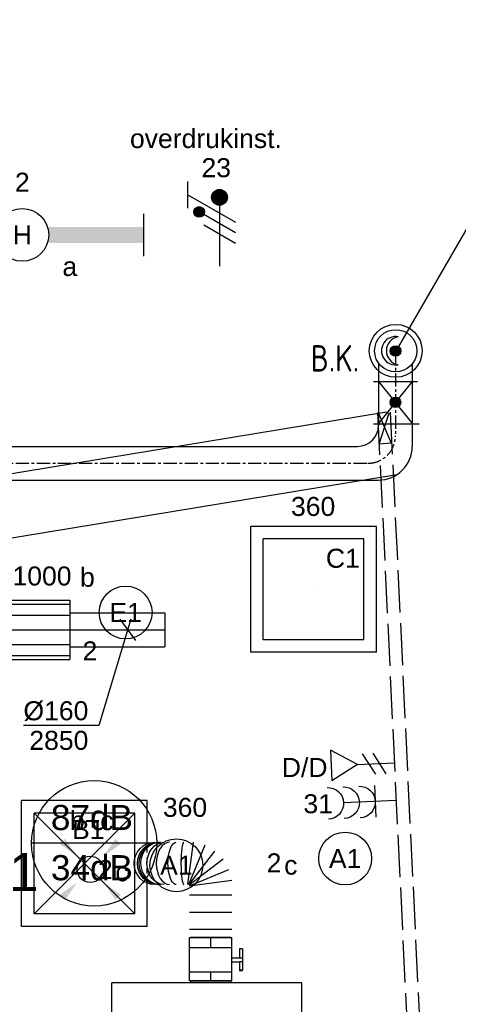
# Model space of a CAD drawing. Extents: x -132501 to 411300, y -42818 to 427495.
# Tile 99 of 256: x 40722 to 42799, y 16826 to 21484. Entities that reach past the tile are written whole.
import ezdxf
from ezdxf.enums import TextEntityAlignment as Align

# ---------------------------------------------------------------- set-up
doc = ezdxf.new("R2010")
doc.units = 0
doc.header["$LTSCALE"] = 50
for name, pattern in [('CENTER', [2, 1.25, -0.25, 0.25, -0.25]), ('CENTER2', [28.575000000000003, 19.05, -3.175, 3.175, -3.175]), ('E_GOOT3', [5, 4, -1]), ('STREEPJES', [0.1, 0.05, -0.05])]:
    doc.linetypes.add(name, pattern=pattern)
doc.layers.get('0').update_dxf_attribs({"linetype": 'CONTINUOUS'})
for name, color, linetype in [('45 Plafond 2D arcering', 7, 'CONTINUOUS'), ('54GA', 3, 'CONTINUOUS'), ('57LB', 6, 'CONTINUOUS'), ('brandmelddecibels', 3, 'CONTINUOUS'), ('brandmeldserienummers', 1, 'CONTINUOUS'), ('EL6131--', 2, 'CONTINUOUS'), ('EL6131--_WG', 2, 'CONTINUOUS'), ('EL6222--', 3, 'CONTINUOUS'), ('EL6311--', 3, 'CONTINUOUS'), ('EL6441--', 3, 'CONTINUOUS'), ('EM6131--', 1, 'CONTINUOUS'), ('WL524---', 90, 'CONTINUOUS'), ('WL570---_RETOUR', 112, 'CONTINUOUS'), ('WL570---_RETOUR_HL', 8, 'CONTINUOUS'), ('WL570---_RETOUR_RST', 2, 'CONTINUOUS'), ('WL570---_RETOUR_RST_HL', 1, 'CONTINUOUS'), ('WL570---_TOEVOER', 3, 'CONTINUOUS'), ('WL570---_TOEVOER_HL', 8, 'CONTINUOUS'), ('WL570---_TOEVOER_RST', 2, 'CONTINUOUS'), ('WL570---_TOEVOER_RST_HL', 1, 'CONTINUOUS'), ('WL5911--_D', 2, 'CONTINUOUS'), ('WM570---_RETOUR', 1, 'CONTINUOUS'), ('WM570---_RETOUR_PR', 1, 'CONTINUOUS'), ('WM570---_RETOUR_RST_PR', 1, 'CONTINUOUS'), ('WM570---_TOEVOER_PR', 1, 'CONTINUOUS'), ('WM570---_TOEVOER_RST_PR', 1, 'CONTINUOUS')]:
    doc.layers.add(name, color=color, linetype=linetype)
doc.styles.add('BURO-018', font='ARIAL.TTF', dxfattribs={"height": 63})
doc.styles.add('BURO-025', font='ARIAL.TTF', dxfattribs={"height": 125})
doc.styles.add('ISO25', font='ISO', dxfattribs={"width": 0.9, "height": 125})

# ---------------------------------------------------------------- blocks, each defined once
blk = doc.blocks.new('1115B3A')
at = {"color": 0, "linetype": 'Continuous'}
blk.add_circle((0, 0), 2.5, dxfattribs=at)
at = {"color": 0, "linetype": 'Continuous', "style": 'BURO-018'}
for tag, p in [('E_GKAST', (0, 8)), ('E_GROEP', (0, 5)), ('E_SGROEP', (4.5, 5)), ('E_ARMCODE', (0, 0)), ('E_SLET', (4.5, -1))]:
    blk.add_attdef(tag, text='', height=1.8, dxfattribs=at).set_placement(p, align=Align.MIDDLE)
blk = doc.blocks.new('1115B61149')
at = {"color": 0}
for p, q in [((-11.49, 2), (-11.49, -2)), ((11.49, 2), (11.49, -2))]:
    blk.add_line(p, q, dxfattribs=at)
at = {"color": 0, "linetype": 'Continuous'}
blk.add_circle((0, 0), 2.5, dxfattribs=at)
at = {"color": 0}
for points in [[(-2.5, 0.75), (-11.49, 0.75), (-2.5, -0.75), (-11.49, -0.75)], [(2.5, 0.75), (11.49, 0.75), (2.5, -0.75), (11.49, -0.75)]]:
    blk.add_solid(points, dxfattribs=at)
at = {"color": 0, "linetype": 'Continuous', "style": 'BURO-018'}
for tag, p in [('E_GKAST', (0, 8)), ('E_GROEP', (0, 5)), ('E_SGROEP', (4.5, 5)), ('E_ARMCODE', (0, 0)), ('E_SLET', (4.5, -3))]:
    blk.add_attdef(tag, text='', height=1.8, dxfattribs=at).set_placement(p, align=Align.MIDDLE)
blk = doc.blocks.new('*U214')
at = {"color": 0, "ltscale": 10}
for p, q in [((7.275957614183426e-12, 149.9999999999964, -3030), (3203.074133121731, 149.9999999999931, -3030)), ((7.275957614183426e-12, -149.9999999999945, -3030), (3203.074133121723, -150.0000000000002, -3030))]:
    blk.add_line(p, q, dxfattribs=at)
at = {"layer": 'EM6131--', "color": 1, "style": 'BURO-018'}
blk.add_attdef('POSNR', text='', height=90, dxfattribs=at).set_placement((0, 0), align=Align.MIDDLE)
blk = doc.blocks.new('E00411')
at = {"color": 0, "linetype": 'Continuous'}
blk.add_circle((0, 0), 1.25, dxfattribs=at)
for points in [[(-2.891705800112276, 2.395768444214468), (-2.395768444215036, 2.891705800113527), (-1.237436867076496, 1.237436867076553)], [(2.395768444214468, 2.891705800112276), (2.891705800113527, 2.395768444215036), (1.237436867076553, 1.237436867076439)], [(-2.395768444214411, -2.891705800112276), (-2.89170580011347, -2.395768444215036), (-1.237436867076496, -1.237436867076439)], [(2.89170580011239, -2.395768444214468), (2.395768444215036, -2.891705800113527), (1.237436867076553, -1.237436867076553)]]:
    blk.add_solid(points, dxfattribs=at)
at = {"color": 0, "linetype": 'Continuous', "style": 'BURO-018'}
for tag, height, p in [('E_SLET1', 1.8, (-2.842e-13, 4.641705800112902)), ('E_GROEP', 1.799999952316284, (0, 0)), ('E_GKAST', 1.799999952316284, (0, 0))]:
    blk.add_attdef(tag, text='', height=height, dxfattribs=at).set_placement(p, align=Align.MIDDLE)
at = {"color": 0, "linetype": 'Continuous', "style": 'BURO-018', "flags": 1}
for tag in ['E_MATCODE', 'E_SGROEP']:
    blk.add_attdef(tag, text='', height=1.799999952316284, dxfattribs=at).set_placement((0, 0), align=Align.MIDDLE)
blk = doc.blocks.new('E00153')
at = {"color": 0, "linetype": 'Continuous'}
for p, q in [((-1.443375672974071, 7), (1.443375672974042, 7)), ((0, 4.5), (-1.443375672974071, 7)), ((0, 4.5), (1.443375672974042, 7)), ((-1, 4), (1, 2.845299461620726)), ((0, 4.5), (0, 1)), ((-1, 3), (1, 1.845299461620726))]:
    blk.add_line(p, q, dxfattribs=at)
at = {"color": 7, "style": 'BURO-018'}
for tag, p in [('E_COMMENT1', (-6, 12)), ('E_COMMENT2', (6, 12)), ('E_DCOM1', (-6, 9)), ('E_DCOM2', (6, 9))]:
    blk.add_attdef(tag, text='', height=1.8, dxfattribs=at).set_placement(p, align=Align.MIDDLE)
at = {"color": 0, "style": 'BURO-018'}
blk.add_attdef('E_TEXT1', text='', height=1.8, dxfattribs=at).set_placement((2.5, 6), align=Align.MIDDLE)
at = {"color": 0, "linetype": 'Continuous', "style": 'BURO-018', "flags": 1}
blk.add_attdef('E_MATCODE', text='', height=1.799999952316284, dxfattribs=at).set_placement((0, 0), align=Align.MIDDLE)
blk = doc.blocks.new('111304B')
at = {"color": 0, "linetype": 'Continuous'}
for p, q in [((0, 1), (0, 6)), ((-1.5, 3), (1.5, 3))]:
    blk.add_line(p, q, dxfattribs=at)
for centre in [(0, 7.5), (0, 6), (0, 4.5)]:
    blk.add_arc(centre, 1.5, 180, 0, dxfattribs=at)
at = {"color": 0, "linetype": 'Continuous', "style": 'BURO-018'}
for tag, p in [('E_GKAST', (0, 13)), ('E_GROEP', (0, 10)), ('E_SGROEP', (4.5, 10))]:
    blk.add_attdef(tag, text='', height=1.8, dxfattribs=at).set_placement(p, align=Align.MIDDLE)
at = {"color": 0, "linetype": 'Continuous', "style": 'BURO-018', "flags": 1}
for tag, height, p in [('E_VERMCODE', 1.8, (13, 10)), ('E_MATCODE', 1.799999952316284, (0, 0))]:
    blk.add_attdef(tag, text='', height=height, dxfattribs=at).set_placement(p, align=Align.MIDDLE)
blk = doc.blocks.new('CIRC1MM')
at = {"color": 2, "linetype": 'Continuous'}
for p, q in [((-0.5000000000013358, 0), (0.5000000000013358, 0)), ((-0.4898979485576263, 0.09999999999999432), (0.4898979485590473, 0.09999999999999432)), ((-0.4582575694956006, 0.1999999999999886), (0.4582575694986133, 0.1999999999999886)), ((-0.4000000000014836, 0.2999999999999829), (0.3999999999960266, 0.2999999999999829)), ((-0.3000000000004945, 0.4000000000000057), (0.3000000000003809, 0.4000000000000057)), ((-0.4898979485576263, -0.1000000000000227), (0.4898979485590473, -0.1000000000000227)), ((-0.4582575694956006, -0.1999999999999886), (0.4582575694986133, -0.1999999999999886)), ((-0.4000000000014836, -0.3000000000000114), (0.3999999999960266, -0.3000000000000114)), ((-0.3000000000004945, -0.3999999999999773), (0.3000000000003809, -0.3999999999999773))]:
    blk.add_line(p, q, dxfattribs=at)
blk.add_circle((-8.526512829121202e-14, 0), 0.4999999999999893, dxfattribs=at)
blk = doc.blocks.new('PGA')
at = {"layer": '54GA', "color": 2, "linetype": 'Continuous'}
blk.add_line((-85.93309945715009, -152.7514056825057), (-445.3080994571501, -775.2071646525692), dxfattribs=at)
blk.add_solid([(-109.0219032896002, -141.0214091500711), (-65.72063310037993, -166.0214091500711), (-24.87126819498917, -45.26823367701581)], dxfattribs=at)
blk = doc.blocks.new('*U339')
at = {"color": 2, "ltscale": 10}
for p, q in [((450, 300, -2900), (-450, 300, -2900)), ((-450, -300, -2900), (-450, 300, -2900)), ((450, -300, -2900), (450, 300, -2900)), ((450, -300, -2900), (-450, -300, -2900))]:
    blk.add_line(p, q, dxfattribs=at)
at = {"layer": 'WL5911--_D', "color": 2, "style": 'BURO-025'}
blk.add_attdef('POSNR', text='', height=125, dxfattribs=at).set_placement((0, 0), align=Align.MIDDLE)
blk = doc.blocks.new('*U376')
at = {"color": 0, "ltscale": 10}
for p, q in [((297.5, 297.5, -2565), (-297.5, 297.5, -2565)), ((-297.5, -297.5, -2565), (-297.5, 297.5, -2565)), ((297.5, 97.76995305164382, -2565), (297.5, 297.5, -2565)), ((238.5, 238.5, -2565), (-238.5, 238.5, -2565)), ((-238.5, -238.5, -2565), (-238.5, 238.5, -2565)), ((238.5, -238.5, -2565), (-238.5, 238.5, -2565)), ((-238.5, -238.5, -2565), (238.5, 238.5, -2565)), ((238.5, -238.5, -2565), (238.5, 238.5, -2565)), ((297.5, -297.5, -2565), (297.5, -97.76995305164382, -2565)), ((238.5, -238.5, -2565), (-238.5, -238.5, -2565)), ((297.5, -297.5, -2565), (-297.5, -297.5, -2565))]:
    blk.add_line(p, q, dxfattribs=at)
at = {"color": 8, "linetype": 'STREEPJES', "ltscale": 10}
blk.add_line((297.5, -97.76995305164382, -2565), (297.5, 97.76995305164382, -2565), dxfattribs=at)
at = {"layer": 'WL570---_TOEVOER_RST_HL', "linetype": 'CENTER2'}
blk.add_circle((0, 0, -2565), 0.075, dxfattribs=at)
at = {"layer": 'WL570---_TOEVOER_RST', "color": 1, "style": 'BURO-018'}
for tag in ['MC', 'Q']:
    blk.add_attdef(tag, text='', height=90, dxfattribs=at).set_placement((0, 0), align=Align.MIDDLE)
at = {"layer": 'WM570---_TOEVOER_RST_PR', "color": 1, "style": 'BURO-018'}
blk.add_attdef('POSNR', text='', height=90, dxfattribs=at).set_placement((0, 0), align=Align.MIDDLE)
blk = doc.blocks.new('*U377')
at = {"color": 0, "ltscale": 10}
for p, q in [((297.5, 297.5, -2562.5), (-297.5, 297.5, -2562.5)), ((-297.5, -297.5, -2562.5), (-297.5, 297.5, -2562.5)), ((297.5, -297.5, -2562.5), (297.5, 297.5, -2562.5)), ((238.5, 238.5, -2562.5), (-238.5, 238.5, -2562.5)), ((-238.5, -238.5, -2562.5), (-238.5, 238.5, -2562.5)), ((238.5, -238.5, -2562.5), (238.5, 238.5, -2562.5)), ((238.5, -238.5, -2562.5), (-238.5, -238.5, -2562.5)), ((297.5, -297.5, -2562.5), (-297.5, -297.5, -2562.5))]:
    blk.add_line(p, q, dxfattribs=at)
at = {"layer": 'WL570---_RETOUR_RST_HL', "linetype": 'CENTER2'}
blk.add_circle((0, 0, -2562.5), 0.075, dxfattribs=at)
at = {"layer": 'WL570---_RETOUR_RST', "color": 1, "style": 'BURO-018'}
for tag in ['MC', 'Q']:
    blk.add_attdef(tag, text='', height=90, dxfattribs=at).set_placement((0, 0), align=Align.MIDDLE)
at = {"layer": 'WM570---_RETOUR_RST_PR', "color": 1, "style": 'BURO-018'}
blk.add_attdef('POSNR', text='', height=90, dxfattribs=at).set_placement((0, 0), align=Align.MIDDLE)
blk = doc.blocks.new('*U412')
at = {"color": 0, "ltscale": 10}
for p, q in [((0, 80, -2849.671569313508), (450.4218700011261, 80, -2849.671569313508)), ((450.4218700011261, 80, -2849.671569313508), (450.4218700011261, -80, -2849.671569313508)), ((0, -80, -2849.671569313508), (450.4218700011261, -80, -2849.671569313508))]:
    blk.add_line(p, q, dxfattribs=at)
at = {"layer": 'WL570---_RETOUR_HL', "linetype": 'CENTER2'}
blk.add_line((0, 0, -2849.671569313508), (450.4218700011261, 0, -2849.671569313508), dxfattribs=at)
at = {"layer": 'WM570---_RETOUR_PR', "color": 1, "style": 'BURO-018'}
blk.add_attdef('POSNR', text='', height=90, dxfattribs=at).set_placement((0, 0), align=Align.MIDDLE)
blk = doc.blocks.new('*U413')
at = {"layer": 'WM570---_RETOUR', "color": 0, "ltscale": 10}
for p, q in [((15.02153973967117, 50), (-136.0458734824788, -452.8359803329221)), ((-37.18618628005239, 50), (37.18618628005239, -50)), ((-136.0458734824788, -452.8359803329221), (-493.6174969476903, -452.8359803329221))]:
    blk.add_line(p, q, dxfattribs=at)
at = {"layer": 'WM570---_RETOUR', "color": 0, "style": 'BURO-018'}
for s, p in [('%%c160', (-493.6174969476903, -427.8359803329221)), ('2850', (-465.7457370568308, -567.8359803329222))]:
    blk.add_text(s, height=90, dxfattribs=at).set_placement(p)
blk = doc.blocks.new('*U414')
at = {"color": 2, "ltscale": 10}
for p, q in [((-500, 140, -2849.671569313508), (500, 140, -2849.671569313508)), ((-500, -140, -2849.671569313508), (-500, 140, -2849.671569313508)), ((500, 140, -2849.671569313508), (500, -140, -2849.671569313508)), ((-500, 121.2435565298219, -2849.671569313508), (500, 121.2435565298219, -2849.671569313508)), ((-500, 70, -2849.671569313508), (500, 70, -2849.671569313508)), ((-500, 0, -2849.671569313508), (500, 0, -2849.671569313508)), ((-500, -70, -2849.671569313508), (500, -70, -2849.671569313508)), ((-500, -121.2435565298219, -2849.671569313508), (500, -121.2435565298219, -2849.671569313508)), ((-500, -140, -2849.671569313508), (500, -140, -2849.671569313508))]:
    blk.add_line(p, q, dxfattribs=at)
at = {"layer": 'WL570---_RETOUR_HL', "linetype": 'CENTER2'}
blk.add_line((-500, 0, -2849.671569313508), (500, 0, -2849.671569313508), dxfattribs=at)
at = {"layer": 'WM570---_RETOUR_PR', "color": 1, "style": 'BURO-018'}
blk.add_attdef('POSNR', text='', height=90, dxfattribs=at).set_placement((0, 0), align=Align.MIDDLE)
blk = doc.blocks.new('*U1597')
at = {"color": 0, "ltscale": 10}
for p, q in [((0, 100.0000000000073, -2900), (42.11821284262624, 100.0000000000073, -2900)), ((0, -99.99999999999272, -2900), (3.673940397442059e-14, 100.0000000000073, -2900)), ((0, -99.99999999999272, -2900), (42.11821284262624, -99.99999999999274, -2900))]:
    blk.add_line(p, q, dxfattribs=at)
at = {"layer": 'WL570---_TOEVOER_HL', "linetype": 'CENTER2'}
blk.add_line((0, 7.275957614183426e-12, -2900), (42.11821284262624, 7.268220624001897e-12, -2900), dxfattribs=at)
at = {"layer": 'WM570---_TOEVOER_PR', "color": 1, "style": 'BURO-018'}
blk.add_attdef('POSNR', text='', height=90, dxfattribs=at).set_placement((0, 0), align=Align.MIDDLE)
blk = doc.blocks.new('*U1598')
at = {"color": 2, "ltscale": 10}
for p, q in [((-100.318212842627, 95.00000000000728, -2900), (-107.7000000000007, 95.00000000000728, -2900)), ((-107.7000000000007, -94.99999999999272, -2900), (-107.7000000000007, 95.00000000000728, -2900)), ((-58.20000000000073, 100.0000000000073, -2900), (58.20000000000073, 100.0000000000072, -2900)), ((-58.20000000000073, -99.99999999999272, -2900), (-58.20000000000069, 100.0000000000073, -2900)), ((58.20000000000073, 100.0000000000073, -2900), (58.20000000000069, -99.99999999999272, -2900)), ((104.880329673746, 95.00000000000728, -2900), (107.7000000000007, 95.00000000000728, -2900)), ((107.7000000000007, 95.00000000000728, -2900), (107.7000000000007, -94.99999999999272, -2900)), ((-100.318212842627, -94.99999999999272, -2900), (-107.7000000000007, -94.99999999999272, -2900)), ((-58.20000000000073, -99.99999999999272, -2900), (-9.700000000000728, -99.99999999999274, -2900)), ((-51.23601183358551, -136.6666666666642, -2900), (-51.23601183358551, -149.9999999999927, -2900)), ((-49.56934516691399, -136.6666666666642, -2900), (-51.23601183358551, -136.6666666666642, -2900)), ((-7.442182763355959, -136.6666666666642, -2900), (-49.56934516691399, -136.6666666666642, -2900)), ((-49.56934516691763, -149.9999999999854, -2900), (-49.56934516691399, -136.6666666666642, -2900)), ((-9.700000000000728, -99.99999999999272, -2900), (-9.700000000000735, -136.6666666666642, -2900)), ((-7.442182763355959, -136.6666666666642, -2900), (-7.442182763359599, -149.9999999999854, -2900)), ((9.700000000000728, -99.99999999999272, -2900), (9.700000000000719, -149.9999999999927, -2900)), ((9.700000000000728, -99.99999999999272, -2900), (58.20000000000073, -99.99999999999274, -2900)), ((51.23601183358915, -136.6666666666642, -2900), (9.700000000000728, -136.6666666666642, -2900)), ((51.23601183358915, -149.9999999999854, -2900), (51.23601183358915, -136.6666666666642, -2900)), ((104.880329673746, -94.99999999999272, -2900), (107.7000000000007, -94.99999999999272, -2900)), ((-51.23601183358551, -149.9999999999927, -2900), (-49.56934516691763, -149.9999999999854, -2900)), ((-7.442182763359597, -149.9999999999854, -2900), (-49.56934516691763, -149.9999999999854, -2900)), ((9.700000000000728, -149.9999999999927, -2900), (-7.442182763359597, -149.9999999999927, -2900)), ((51.23601183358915, -149.9999999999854, -2900), (9.700000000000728, -149.9999999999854, -2900))]:
    blk.add_line(p, q, dxfattribs=at)
blk.add_spline([(-9.650232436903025, -99.99518481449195, -2900), (-9.501440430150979, -99.98093503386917, -2900), (-9.25515078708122, -99.9578301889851, -2900), (-8.913890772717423, -99.92681045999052, -2900), (-8.481162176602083, -99.8891391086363, -2900), (-7.961405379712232, -99.84635183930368, -2900), (-7.359953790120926, -99.80019498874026, -2900), (-6.682979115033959, -99.75255490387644, -2900), (-5.937428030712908, -99.7053812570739, -2900), (-5.130950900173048, -99.66060734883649, -2900), (-4.271823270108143, -99.62007063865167, -2900), (-3.368860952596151, -99.58543680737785, -2900), (-2.431329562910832, -99.55813057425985, -2900), (-1.468849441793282, -99.53927626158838, -2900), (-0.4912969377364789, -99.52965072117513, -2900), (0.4912969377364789, -99.52965072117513, -2900), (1.468849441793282, -99.53927626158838, -2900), (2.431329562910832, -99.55813057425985, -2900), (3.368860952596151, -99.58543680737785, -2900), (4.271823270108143, -99.62007063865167, -2900), (5.130950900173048, -99.66060734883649, -2900), (5.937428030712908, -99.7053812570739, -2900), (6.682979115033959, -99.75255490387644, -2900), (7.359953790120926, -99.80019498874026, -2900), (7.961405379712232, -99.84635183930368, -2900), (8.481162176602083, -99.8891391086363, -2900), (8.913890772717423, -99.92681045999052, -2900), (9.25515078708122, -99.9578301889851, -2900), (9.501440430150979, -99.98093503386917, -2900), (9.650232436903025, -99.99518481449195, -2900), (9.700000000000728, -99.99999999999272, -2900)], degree=3, dxfattribs=at)
at = {"layer": 'WL570---_TOEVOER', "color": 1, "style": 'BURO-018'}
blk.add_attdef('I', text='', height=90, dxfattribs=at).set_placement((0, 0), align=Align.MIDDLE)
at = {"layer": 'WM570---_TOEVOER_PR', "color": 1, "style": 'BURO-018'}
blk.add_attdef('POSNR', text='', height=90, dxfattribs=at).set_placement((0, 0), align=Align.MIDDLE)
blk = doc.blocks.new('*U1599')
at = {"color": 0, "ltscale": 10}
for p, q in [((0, 100.0000000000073, -2900), (46.68032967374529, 100.0000000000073, -2900)), ((46.68032967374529, 100.0000000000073, -2900), (46.68032967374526, -99.99999999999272, -2900)), ((0, -99.99999999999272, -2900), (46.68032967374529, -99.99999999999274, -2900))]:
    blk.add_line(p, q, dxfattribs=at)
at = {"layer": 'WL570---_TOEVOER_HL', "linetype": 'CENTER2'}
blk.add_line((0, 7.275957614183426e-12, -2900), (46.68032967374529, 7.267382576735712e-12, -2900), dxfattribs=at)
at = {"layer": 'WM570---_TOEVOER_PR', "color": 1, "style": 'BURO-018'}
blk.add_attdef('POSNR', text='', height=90, dxfattribs=at).set_placement((0, 0), align=Align.MIDDLE)
blk = doc.blocks.new('*U1600')
at = {"color": 0, "ltscale": 10}
for p, q in [((0, 100.0000000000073, -2900), (-3.673940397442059e-14, -99.99999999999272, -2900)), ((40.38012236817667, 100.0000000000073, -2900), (40.38012236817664, -99.99999999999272, -2900)), ((121.14036710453, 100.0000000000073, -2900), (121.14036710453, -99.99999999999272, -2900)), ((201.9006118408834, 100.0000000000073, -2900), (201.9006118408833, -99.99999999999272, -2900)), ((269.7730340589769, -99.99999999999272, -2900), (243.4425345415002, 100.0000000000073, -2900)), ((245.6869604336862, 100.6013921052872, -2900), (322.8840789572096, -85.768938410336, -2900)), ((370.502139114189, -58.27663856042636, -2900), (247.6992576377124, 101.7631924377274, -2900)), ((249.3422914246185, 103.4062262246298, -2900), (409.382122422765, -19.39665525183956, -2900)), ((436.8744222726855, 28.22140490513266, -2900), (250.504091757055, 105.4185234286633, -2900)), ((251.1054838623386, 107.6629493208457, -2900), (451.1054838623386, 81.33244980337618, -2900))]:
    blk.add_line(p, q, dxfattribs=at)
at = {"color": 0, "ltscale": 10, "extrusion": (0, 0, -1)}
for centre, major_axis, ratio, start_param, end_param in [((350.9709093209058, 265.1726319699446, -2900), (-99.99959905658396, -0.283175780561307), 0.9755270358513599, 0, 3.141592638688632), ((351.0154528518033, 249.4427018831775, -2900), (-99.99959905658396, -0.283175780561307), 0.9755270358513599, 0, 3.141592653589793), ((351.0377246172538, 241.5777368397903, -2900), (-99.99959905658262, -0.2831757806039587), 0.9755270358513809, 0, 3.141592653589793), ((351.0700135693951, 220.0809213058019, -2900), (-99.99995779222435, -0.09310156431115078), 0.8175590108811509, 0.0002136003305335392, 3.141806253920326), ((351.0991986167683, 162.9019752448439, -2900), (-99.99999654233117, -0.02794038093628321), 0.3973831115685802, 4.088333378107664e-05, 3.14163353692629)]:
    blk.add_ellipse(centre, major_axis=major_axis, ratio=ratio, start_param=start_param, end_param=end_param, dxfattribs=at)
at = {"color": 0, "ltscale": 10}
for centre, major_axis, ratio, start_param, end_param in [((351.0492256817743, 237.516295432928, -2900), (99.99980113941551, 0.2012020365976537), 0.9456817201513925, 0.0007752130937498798, 3.1423678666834), ((351.0870829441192, 194.5947298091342, -2900), (99.99998678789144, 0.05260175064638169), 0.6302753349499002, 9.059091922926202e-05, 3.141683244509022), ((351.1054838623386, 127.2960367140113, -2900), (99.99999999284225, 0.00882611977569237), 0.1357350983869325, 1.198013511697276e-05, 3.14160463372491)]:
    blk.add_ellipse(centre, major_axis=major_axis, ratio=ratio, start_param=start_param, end_param=end_param, dxfattribs=at)
at = {"layer": 'WM570---_TOEVOER_PR', "color": 1, "style": 'BURO-018'}
blk.add_attdef('POSNR', text='', height=90, dxfattribs=at).set_placement((0, 0), align=Align.MIDDLE)
blk = doc.blocks.new('E00078')
at = {"color": 0, "linetype": 'Continuous'}
for p, q in [((-3, 6.482050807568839), (-3, 8.98205080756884)), ((-3, 7.732050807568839), (1.5, 5.133974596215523)), ((0, 7.5), (0, 1)), ((1.499999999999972, 4.13397459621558), (-1.5, 5.86602540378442)), ((1.5, 3.133974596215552), (-1.5, 4.86602540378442))]:
    blk.add_line(p, q, dxfattribs=at)
at = {"color": 0, "const_width": 0.75}
blk.add_lwpolyline([(-0.375, 7.5, 1), (0.375, 7.5, 1)], format="xyb", close=True, dxfattribs=at)
at = {"color": 0, "linetype": 'Continuous', "const_width": 0.5}
blk.add_lwpolyline([(-2.18301270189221, 6.11602540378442, 1), (-1.68301270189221, 6.11602540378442, 1)], format="xyb", close=True, dxfattribs=at)
at = {"color": 0, "linetype": 'Continuous'}
for centre, radius in [((0, 7.5), 0.75), ((-1.93301270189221, 6.11602540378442), 0.5000000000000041)]:
    blk.add_circle(centre, radius, dxfattribs=at)
at = {"color": 0, "linetype": 'Continuous', "style": 'BURO-018'}
for tag, p in [('E_GKAST', (0, 14)), ('E_GROEP', (0, 11)), ('E_SGROEP', (4.5, 11))]:
    blk.add_attdef(tag, text='', height=1.8, dxfattribs=at).set_placement(p, align=Align.MIDDLE)
at = {"color": 0, "linetype": 'Continuous', "style": 'BURO-018', "flags": 1}
for tag, height, p in [('E_VERMCODE', 1.8, (13, 11)), ('E_MATCODE', 1.799999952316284, (0, 0))]:
    blk.add_attdef(tag, text='', height=height, dxfattribs=at).set_placement(p, align=Align.MIDDLE)
blk = doc.blocks.new('GAFGHYHY')
at = {"layer": '45 Plafond 2D arcering', "linetype": 'Continuous'}
h = blk.add_hatch(dxfattribs=at)
h.set_pattern_fill('RASTER_600_0002', color=8, style=0, pattern_type=2)
h.set_pattern_definition([(0, (329606.6039655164, 263113.0164054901), (0, 600), []), (90, (329606.6039655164, 263113.0164054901), (-600, 0), [])])
h.paths.add_polyline_path([(314958.4484486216, 262579.1641033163), (311651.3856012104, 262579.1641033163), (311651.3856012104, 260865.8213427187), (318334.3856012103, 260865.8213427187), (318334.3856012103, 255497.548901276), (322319.3858894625, 254963.888382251), (325862.8856012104, 254725.6584581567), (325862.8856012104, 257249.2687077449), (333290.8856012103, 257249.2687077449), (333290.8856012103, 254942.5259475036), (336798.324696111, 255489.678399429), (340391.3464691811, 256042.0766862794), (347581.1320038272, 257147.4485607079), (347540.0042540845, 258187.0408377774), (344346.2374735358, 258187.0408377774), (344274.0276694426, 258060.1071111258, -0.2927741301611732), (338835.1502440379, 268360.9548132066), (333245.8043765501, 267502.245652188), (329585.4417988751, 267292.1290713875), (328865.1988823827, 267293.5379741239, 0.01313377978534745), (328865.6683573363, 267533.5375149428), (329496.8869935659, 267532.3027569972), (329497.1041820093, 270676.7641032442), (328743.0875005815, 270676.7641032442), (328743.0875005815, 270841.7641032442), (329497.1055634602, 270841.7641032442), (329497.1055634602, 272301.7641032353), (326028.5856012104, 272301.7641032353), (326028.5856012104, 270841.7641032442), (326783.0875005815, 270841.7641032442), (326783.0875005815, 270676.7641032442), (326008.5856012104, 270676.7641032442), (315530.2996312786, 270676.7641032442, -0.06356526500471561), (316101.1455684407, 268525.0756693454), (316090.0725138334, 268527.2530816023, -0.003566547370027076), (316103.7128682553, 268406.4108793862), (316579.7973396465, 268479.8951624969), (316533.0012536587, 268710.3932426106), (316693.973066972, 268745.3050008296, -0.1356799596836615), (316433.9819192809, 263929.0466205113), (316277.9569696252, 263980.9998569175), (316414.7757330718, 264431.9906666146), (314732.6044793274, 264431.9906666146, 0.01816797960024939)], flags=0)
h.paths.add_polyline_path([(325877.1581249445, 261732.8260382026, -51.8167411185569), (326135.6591064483, 261974.1158924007), (326121.4581252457, 261988.1989365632), (325864.0853531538, 261747.9621750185)], flags=0)
h.paths.add_polyline_path([(329466.0667907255, 263438.9307410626, -0.9999999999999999), (335716.0667907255, 263438.9307410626, -0.9999999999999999)], flags=0)
h.paths.add_polyline_path([(339101.6930176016, 258177.7519564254, -0.9999999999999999), (333851.6930176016, 258177.7519564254, -0.9999999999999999)], flags=0)

msp = doc.modelspace()

# ---------------------------------------------------------------- linework, layer by layer
at = {"layer": '57LB', "color": 1, "linetype": 'CENTER'}
for p, q in [((42501.49939747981, 19911.62709629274), (42501.49939747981, 19515.5513622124)), ((39003.41676029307, 19385.5513622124), (42371.49939747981, 19385.5513622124))]:
    msp.add_line(p, q, dxfattribs=at)
at = {"layer": '57LB', "color": 1, "linetype": 'Continuous'}
for p, q in [((42421.49939747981, 19859.30790193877), (42421.49939747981, 19565.5513622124)), ((42581.49939747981, 19855.90827779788), (42581.49939747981, 19465.5513622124)), ((39053.41676029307, 19465.5513622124), (42321.49939747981, 19465.5513622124)), ((38953.41676029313, 19305.55136221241), (42421.49939747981, 19305.5513622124))]:
    msp.add_line(p, q, dxfattribs=at)
at = {"layer": '57LB', "color": 2, "linetype": 'Continuous'}
for p, q in [((42397.41505952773, 19771.85669961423), (42605.58373543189, 19771.85669961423)), ((42421.20576534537, 19572.60953839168), (42581.79302961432, 19771.85669961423)), ((42421.20576534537, 19771.85669961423), (42581.79302961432, 19572.60953839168)), ((42397.41505952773, 19572.60953839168), (42614.50525011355, 19572.60953839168))]:
    msp.add_line(p, q, dxfattribs=at)
at = {"layer": '57LB', "color": 1, "linetype": 'Continuous'}
msp.add_circle((42502.77345726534, 19917.57047316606), 125, dxfattribs=at)
at = {"layer": '57LB', "color": 3, "linetype": 'Continuous'}
msp.add_circle((42502.77345726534, 19917.57047316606), 100, dxfattribs=at)
at = {"layer": '57LB', "color": 2, "linetype": 'Continuous'}
for centre, start, end in [((42502.77345726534, 19917.57047316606), 79.92139116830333, 280.0786088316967), ((42526.38100644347, 19917.57047316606), 100.0786088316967, 259.9213911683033)]:
    msp.add_arc(centre, 67.45046687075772, start, end, dxfattribs=at)
at = {"layer": '57LB', "color": 1, "linetype": 'Continuous'}
for centre, radius in [((42321.49939747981, 19565.5513622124), 100), ((42420.98860070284, 19465.5513622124), 160)]:
    msp.add_arc(centre, radius, 270, 0, dxfattribs=at)
at = {"layer": '57LB', "color": 1, "linetype": 'CENTER'}
msp.add_arc((42371.49939747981, 19515.5513622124), 130, 270, 0, dxfattribs=at)
at = {"layer": 'brandmelddecibels'}
msp.add_line((41371.19655734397, 17587.26224117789), (40777.79148256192, 17587.26224117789), dxfattribs=at)
msp.add_circle((41074.49401995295, 17587.26224117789), 296.7025373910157, dxfattribs=at)
at = {"layer": 'EL6131--_WG', "linetype": 'E_GOOT3'}
for p, q in [((42417.15791292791, 19625.16344447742, 3000), (42666.32478066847, 14425.98789319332, 3000)), ((42477.08912922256, 19628.03560628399, 3000), (42726.25599696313, 14428.86005499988, 3000))]:
    msp.add_line(p, q, dxfattribs=at)
at = {"layer": 'EL6131--_WG'}
for p, q in [((42421.86656967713, 19621.99628804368), (42480.6601783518, 19480.97866641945)), ((42424.2186338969, 19476.27828437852), (42471.25392067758, 19624.34671600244)), ((42480.6601783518, 19480.97866641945), (42424.2186338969, 19476.27828437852))]:
    msp.add_line(p, q, dxfattribs=at)

# ---------------------------------------------------------------- block references
at = {"layer": '57LB', "linetype": 'Continuous'}
for name, p, xscale, yscale, zscale in [('PGA', (43183.93317320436, 21100.54578504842), 1.5, 1.5, 1.5), ('CIRC1MM', (42501.89830859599, 19916.87444602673), 50, 50, 50), ('CIRC1MM', (42501.49939747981, 19673.72003811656), 50, 50, 50)]:
    msp.add_blockref(name, p, dxfattribs=dict(at, xscale=xscale, yscale=yscale, zscale=zscale))
at = {"layer": 'EL6131--', "rotation": 9.304540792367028}
msp.add_blockref('*U214', (39323.32700937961, 18962.55059051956, 3030), dxfattribs=at)
at = {"layer": 'EL6222--'}
ref = msp.add_blockref('E00078', (41668.53928462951, 20268.80790486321), dxfattribs=dict(at, xscale=50, yscale=50, zscale=50))
ref.add_attrib('E_GROEP', '23', dxfattribs={"layer": '0', "color": 1, "linetype": 'Continuous', "height": 90, "style": 'BURO-018'}).set_placement((41652.88813837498, 20784.11609773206), align=Align.MIDDLE)
ref = msp.add_blockref('111304B', (42555.61757818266, 17791.95474215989), dxfattribs=dict(at, xscale=-50.00000000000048, yscale=50.00000000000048, zscale=50, rotation=92.36620320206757))
ref.add_attrib('E_GROEP', '31', dxfattribs={"layer": '0', "color": 1, "linetype": 'Continuous', "height": 89.99999999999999, "style": 'BURO-018'}).set_placement((42135.78621918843, 17774.60666764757), align=Align.MIDDLE)
at = {"layer": 'EL6311--'}
ref = msp.add_blockref('1115B61149', (40734.31027359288, 20465.91821785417), dxfattribs=dict(at, xscale=50, yscale=50, zscale=50))
ref.add_attrib('E_ARMCODE', 'H', dxfattribs={"layer": '0', "color": 1, "linetype": 'Continuous', "height": 90, "style": 'BURO-018'}).set_placement((40734.31027359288, 20465.91821785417), align=Align.MIDDLE)
ref.add_attrib('E_SLET', 'a', dxfattribs={"layer": '0', "color": 1, "linetype": 'Continuous', "height": 90, "style": 'BURO-018'}).set_placement((40959.31027359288, 20315.91821785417), align=Align.MIDDLE)
ref.add_attrib('E_GROEP', '2', dxfattribs={"layer": '0', "color": 1, "linetype": 'Continuous', "height": 90, "style": 'BURO-018'}).set_placement((40734.31027359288, 20715.91821785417), align=Align.MIDDLE)
ref = msp.add_blockref('1115B3A', (41223.81375256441, 18679.3371542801), dxfattribs=dict(at, xscale=50.00000000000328, yscale=50.00000000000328, zscale=50, rotation=181.9948371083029))
ref.add_attrib('E_ARMCODE', 'E1', dxfattribs={"layer": '0', "color": 1, "linetype": 'Continuous', "height": 90, "style": 'BURO-018'}).set_placement((41223.81375256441, 18679.3371542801), align=Align.MIDDLE)
ref.add_attrib('E_SLET', 'b', dxfattribs={"layer": '0', "color": 1, "linetype": 'Continuous', "height": 90, "style": 'BURO-018'}).set_placement((41042.82815586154, 18848.139446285), align=Align.MIDDLE)
ref.add_attrib('E_GROEP', '2', dxfattribs={"layer": '0', "color": 1, "linetype": 'Continuous', "height": 90, "style": 'BURO-018'}).set_placement((41055.01146055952, 18498.35155757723), align=Align.MIDDLE)
ref = msp.add_blockref('E00411', (41056.50763600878, 17464.05598968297), dxfattribs=dict(at, xscale=50, yscale=50, zscale=50))
ref.add_attrib('E_SLET1', 'b+c', dxfattribs={"layer": '0', "color": 1, "linetype": 'Continuous', "height": 90, "style": 'BURO-018'}).set_placement((41063.37758504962, 17696.53247888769), align=Align.MIDDLE)
ref = msp.add_blockref('1115B3A', (41464.00494154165, 17483.48909006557), dxfattribs=dict(at, xscale=50.00000000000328, yscale=50.00000000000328, zscale=50, rotation=181.9948371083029))
ref.add_attrib('E_ARMCODE', 'A1', dxfattribs={"layer": '0', "color": 1, "linetype": 'Continuous', "height": 90, "style": 'BURO-018'}).set_placement((41464.00494154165, 17483.48909006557), align=Align.MIDDLE)
ref.add_attrib('E_SLET', 'c', dxfattribs={"layer": '0', "color": 1, "linetype": 'Continuous', "height": 90, "style": 'BURO-018'}).set_placement((41206.60631521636, 17451.96498687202), align=Align.MIDDLE)
ref.add_attrib('E_GROEP', '2', dxfattribs={"layer": '0', "color": 1, "linetype": 'Continuous', "height": 90, "style": 'BURO-018'}).set_placement((41127.31328041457, 17463.82480789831), align=Align.MIDDLE)
ref = msp.add_blockref('1115B3A', (42263.37963297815, 17515.11349030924), dxfattribs=dict(at, xscale=50.00000000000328, yscale=50.00000000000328, zscale=50, rotation=181.9948371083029))
ref.add_attrib('E_ARMCODE', 'A1', dxfattribs={"layer": '0', "color": 1, "linetype": 'Continuous', "height": 90, "style": 'BURO-018'}).set_placement((42263.37963297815, 17515.11349030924), align=Align.MIDDLE)
ref.add_attrib('E_SLET', 'c', dxfattribs={"layer": '0', "color": 1, "linetype": 'Continuous', "height": 90, "style": 'BURO-018'}).set_placement((42005.98100665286, 17483.58938711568), align=Align.MIDDLE)
ref.add_attrib('E_GROEP', '2', dxfattribs={"layer": '0', "color": 1, "linetype": 'Continuous', "height": 90, "style": 'BURO-018'}).set_placement((41926.68797185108, 17495.44920814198), align=Align.MIDDLE)
at = {"layer": 'EL6441--'}
ref = msp.add_blockref('E00153', (42546.49875912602, 17969.67157853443), dxfattribs=dict(at, xscale=-50.00000000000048, yscale=50.00000000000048, zscale=50, rotation=92.36620320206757))
ref.add_attrib('E_TEXT1', 'D/D', dxfattribs={"layer": '0', "color": 1, "height": 89.99999999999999, "style": 'BURO-018'}).set_placement((42071.7629171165, 17947.89774057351), align=Align.MIDDLE)
at = {"layer": 'WL524---'}
msp.add_blockref('GAFGHYHY', (-304837.0444749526, -242743.8149120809), dxfattribs=at)
at = {"layer": 'WL570---_RETOUR'}
for name, p in [('*U414', (40459.33401114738, 18597.28923083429, 2849.671569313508)), ('*U412', (40959.33401114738, 18597.28923083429, 2849.671569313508))]:
    msp.add_blockref(name, p, dxfattribs=at)
at = {"layer": 'WL570---_RETOUR_RST'}
ref = msp.add_blockref('*U377', (42114.04027401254, 18789.11148960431, 2562.5), dxfattribs=at)
ref.add_attrib('Q', '360', dxfattribs={"color": 1, "height": 90, "style": 'BURO-018'}).set_placement((42111.75608514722, 19181.23858412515), align=Align.MIDDLE)
ref.add_attrib('MC', 'C1', dxfattribs={"color": 1, "height": 90, "style": 'BURO-018'}).set_placement((42252.59537291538, 18935.98576336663), align=Align.MIDDLE)
at = {"layer": 'WL570---_TOEVOER', "rotation": 90}
for name, p in [('*U1600', (41626.73858802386, 17141.09297665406, 2900)), ('*U1598', (41626.73858802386, 17036.21264698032, 2900)), ('*U1599', (41626.73858802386, 17094.41264698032, 2900)), ('*U1597', (41626.73858802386, 16935.89443413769, 2900))]:
    msp.add_blockref(name, p, dxfattribs=at)
at = {"layer": 'WL570---_TOEVOER_RST'}
ref = msp.add_blockref('*U376', (41028.59041960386, 17491.99740679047, 2565), dxfattribs=at)
ref.add_attrib('Q', '360', dxfattribs={"color": 1, "height": 90, "style": 'BURO-018'}).set_placement((41505.00584266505, 17757.49472667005), align=Align.MIDDLE)
ref.add_attrib('MC', 'B1', dxfattribs={"color": 1, "height": 90, "style": 'BURO-018'}).set_placement((41046.75516257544, 17652.57532121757), align=Align.MIDDLE)
at = {"layer": 'WL5911--_D'}
msp.add_blockref('*U339', (41608.08832280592, 16626.52029971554, 2900), dxfattribs=at)
at = {"layer": 'WM570---_RETOUR'}
msp.add_blockref('*U413', (41233.42603484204, 18597.28923083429, 2849.671569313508), dxfattribs=at)

# ---------------------------------------------------------------- texts
at = {"layer": '54GA', "color": 2, "linetype": 'Continuous', "style": 'ISO25', "width": 0.9}
msp.add_text('B.K.', height=125, dxfattribs=at).set_placement((42100.03123680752, 19819.43811124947))
at = {"layer": 'brandmelddecibels', "color": 2, "style": 'BURO-018'}
for s, p in [('87dB', (41064.08770209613, 17649.96229137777)), ('34dB', (41064.08770209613, 17412.3322042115))]:
    msp.add_text(s, height=119.07, dxfattribs=at).set_placement(p, align=Align.CENTER)
at = {"layer": 'brandmeldserienummers', "color": 1, "style": 'BURO-018'}
msp.add_text('131-34-40-11', height=180, dxfattribs=at).set_placement((39301.89125862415, 17361.82781892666))
at = {"layer": 'EL6222--', "color": 1, "style": 'BURO-018'}
msp.add_text('overdrukinst.', height=90, dxfattribs=at).set_placement((41244.17771222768, 20876.98331641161))
at = {"layer": 'WM570---_RETOUR', "style": 'BURO-018'}
msp.add_text('CS050/160x1000', height=90, dxfattribs=at).set_placement((39996.01498643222, 18807.1356837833))

doc.saveas('drawing.dxf')
